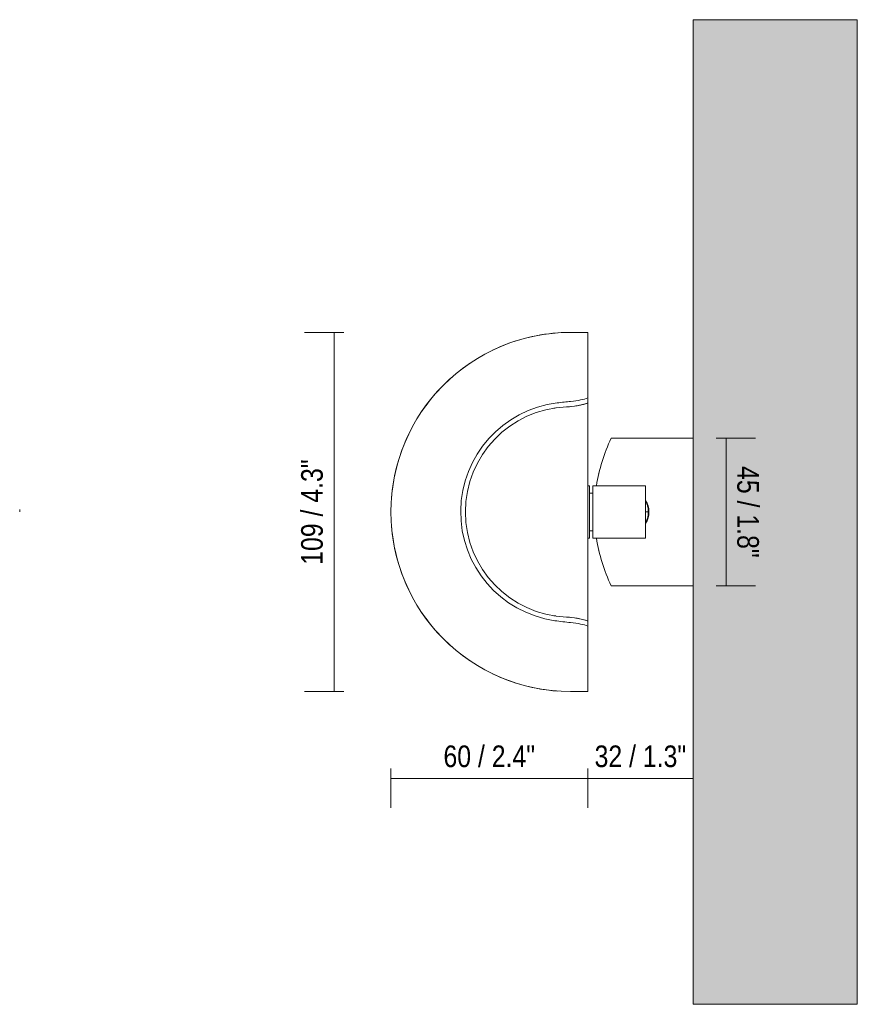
# Model space of a CAD drawing. Header units: millimetres. Extents: x -6679 to -5164, y 150 to 6729.
# Tile 4 of 4: x -6283 to -6028, y 6429 to 6729. Entities that reach past the tile are written whole.
import ezdxf

# ---------------------------------------------------------------- set-up
doc = ezdxf.new("R2010")
doc.units = ezdxf.units.MM
for name, color, linetype, lineweight in [('Cotas', 7, 'Continuous', 9), ('Cotas-3', 7, 'Continuous', 9), ('Lighthing Fixture Detail Wide Black', 7, 'Continuous', 20), ('Luminarias', 7, 'Continuous', 20), ('Muros', 7, 'Continuous', 9)]:
    doc.layers.add(name, color=color, linetype=linetype, lineweight=lineweight)
doc.layers.add('Lighthing Fixture Dim Grey SOL', color=7, linetype='Continuous', lineweight=9, true_color=0x5b5b5b)
doc.styles.add('Arial Narrow', font='ARIALN.TTF', dxfattribs={"height": 6.6})
doc.dimstyles.new('FARO_-_2_2mm_Arial_Narrow_mm_Inch_Left', dxfattribs={"dimscale": 304.8, "dimtxt": 6.754644, "dimasz": 0, "dimexe": 0.029528, "dimexo": 0.0625, "dimgap": 0.004921, "dimtad": 1, "dimdec": 0, "dimzin": 0, "dimdsep": 46, "dimtxsty": 'Arial Narrow', "dimblk1": 'NONE', "dimblk2": 'NONE', "dimsah": 1, "dimcen": 0.09, "dimadec": 0, "dimazin": 0, "dimtfac": 1, "dimtdec": 4, "dimtix": 1, "dimtmove": 0, "dimatfit": 3, "dimfxl": 0.009843, "dimfxlon": 1, "dimtvp": 1, "dimtolj": 1, "dimtzin": 0, "dimarcsym": 2})
doc.dimstyles.new('FARO_-_2_2mm_Arial_Narrow_mm_Inch_Right', dxfattribs={"dimscale": 304.8, "dimtxt": 6.754644, "dimasz": 0, "dimexe": 0.029528, "dimexo": 0.0625, "dimgap": 0.004921, "dimtad": 1, "dimdec": 0, "dimzin": 0, "dimdsep": 46, "dimtxsty": 'Arial Narrow', "dimblk1": 'NONE', "dimblk2": 'NONE', "dimsah": 1, "dimcen": 0.09, "dimadec": 0, "dimazin": 0, "dimtfac": 1, "dimtdec": 4, "dimtix": 1, "dimtmove": 0, "dimatfit": 3, "dimfxl": 0.009843, "dimfxlon": 1, "dimtvp": 1, "dimtolj": 1, "dimtzin": 0, "dimarcsym": 2})

# ---------------------------------------------------------------- blocks, each defined once
blk = doc.blocks.new('62161 - 62161 LE PETIT LED White wall lamp-489646-Planta_PDF')
at = {"layer": 'Luminarias'}
for p, q in [((-3295.48, 6598.46), (-3295.5, 6598.4)), ((-3300.54, 6587.5), (-3301.11, 6587.5)), ((-3300.54, 6579.5), (-3300.54, 6587.5)), ((-3299.53, 6585.28), (-3300.54, 6585.28)), ((-3300.54, 6571.5), (-3300.54, 6579.5)), ((-3282.63, 6579.5), (-3283.5, 6579.5)), ((-3282.63, 6579.5), (-3283.5, 6579.5)), ((-3300.54, 6573.71), (-3299.53, 6573.71)), ((-3301.11, 6571.5), (-3300.54, 6571.5)), ((-3295.5, 6560.59), (-3295.48, 6560.53))]:
    blk.add_line(p, q, dxfattribs=at)
at = {"layer": 'Luminarias', "flags": 128}
for points in [[(-3283.5, 6582.79), (-3283.46, 6582.71), (-3283.33, 6582.47), (-3283.22, 6582.23), (-3283.11, 6581.99), (-3283.02, 6581.73), (-3282.94, 6581.48), (-3282.86, 6581.22), (-3282.8, 6580.96), (-3282.74, 6580.7), (-3282.7, 6580.44), (-3282.67, 6580.17), (-3282.65, 6579.91), (-3282.64, 6579.64), (-3282.63, 6579.5)], [(-3282.63, 6579.5), (-3282.64, 6579.23), (-3282.66, 6578.96), (-3282.68, 6578.7), (-3282.72, 6578.43), (-3282.77, 6578.17), (-3282.83, 6577.91), (-3282.89, 6577.65), (-3282.97, 6577.39), (-3283.06, 6577.14), (-3283.16, 6576.89), (-3283.27, 6576.65), (-3283.39, 6576.41), (-3283.5, 6576.2)]]:
    blk.add_lwpolyline(points, dxfattribs=at)
at = {"layer": 'Luminarias'}
for centre, radius, start, end in [((-3306.36, 6579.5), 54.71, 94.29, 115.7181), ((-3306.36, 6579.5), 54.71, 124.2893, 145.7173), ((-3306.36, 6579.5), 32.01, 98.1145, 99.0434), ((-3306.36, 6579.5), 54.71, 154.2886, 175.7166), ((-3247.21, 6579.5), 51.86, 162.7342, 162.8965), ((-3247.21, 6579.5), 51.86, 166.9184, 167.1724), ((-3306.36, 6579.5), 54.71, 184.2878, 205.7159), ((-3247.21, 6579.5), 51.86, 192.8276, 193.0816), ((-3247.21, 6579.5), 51.86, 197.1035, 197.2658), ((-3306.36, 6579.5), 54.71, 214.2871, 235.7151), ((-3306.36, 6579.5), 32.01, 260.9582, 261.8868), ((-3306.36, 6579.5), 54.71, 244.2863, 265.7144)]:
    blk.add_arc(centre, radius, start, end, dxfattribs=at)
blk = doc.blocks.new('DIMBLOCK4-Planta_PDF')
at = {"layer": 'Cotas-3', "color": 251, "true_color": 0x5b5b5b, "transparency": 16777216}
for p, q in [((-6169.88, 6501.33), (-6169.88, 6489.33)), ((-6169.88, 6498.33), (-6169.88, 6501.33)), ((-6109.93, 6501.33), (-6109.93, 6489.33)), ((-6109.93, 6498.33), (-6109.93, 6501.33)), ((-6169.88, 6498.33), (-6109.93, 6498.33))]:
    blk.add_line(p, q, dxfattribs=at)
at = {"layer": 'Cotas-3', "color": 0, "transparency": 16777216, "insert": (-6153.89, 6508.36), "char_height": 6.6, "width": 33.5802, "attachment_point": 1, "line_spacing_factor": 0.974696, "style": 'Arial Narrow'}
blk.add_mtext('60 / 2.4"', dxfattribs=at)
blk = doc.blocks.new('_None')
blk = doc.blocks.new('DIMBLOCK5-Planta_PDF')
at = {"layer": 'Cotas-3', "color": 251, "true_color": 0x5b5b5b, "transparency": 16777216}
for p, q in [((-6077.78, 6498), (-6077.78, 6507.33)), ((-6109.93, 6501.33), (-6109.93, 6489.33)), ((-6109.93, 6498.33), (-6109.93, 6501.33)), ((-6109.93, 6498.33), (-6077.78, 6498.33)), ((-6077.78, 6498.33), (-6077.78, 6495.33))]:
    blk.add_line(p, q, dxfattribs=at)
at = {"layer": 'Cotas-3', "color": 0, "transparency": 16777216, "insert": (-6107.84, 6508.36), "char_height": 6.6, "width": 33.5802, "attachment_point": 1, "line_spacing_factor": 0.974696, "style": 'Arial Narrow'}
blk.add_mtext('32 / 1.3"', dxfattribs=at)
blk = doc.blocks.new('DIMBLOCK6-Planta_PDF')
at = {"layer": 'Cotas-3', "color": 251, "true_color": 0x5b5b5b, "transparency": 16777216}
for p, q in [((-6070.79, 6601.95), (-6058.79, 6601.95)), ((-6067.79, 6601.95), (-6070.79, 6601.95)), ((-6067.79, 6557.04), (-6067.79, 6601.95)), ((-6070.79, 6557.04), (-6058.79, 6557.04)), ((-6067.79, 6557.04), (-6070.79, 6557.04))]:
    blk.add_line(p, q, dxfattribs=at)
at = {"layer": 'Cotas-3', "color": 0, "transparency": 16777216, "insert": (-6057.76, 6593.49), "char_height": 6.6, "width": 33.5802, "attachment_point": 1, "rotation": 270, "line_spacing_factor": 0.974696, "style": 'Arial Narrow'}
blk.add_mtext('45 / 1.8"', dxfattribs=at)
blk = doc.blocks.new('DIMBLOCK7-Planta_PDF')
at = {"layer": 'Cotas-3', "color": 251, "true_color": 0x5b5b5b, "transparency": 16777216}
for p, q in [((-6184.24, 6634.2), (-6196.24, 6634.2)), ((-6187.24, 6524.79), (-6187.24, 6634.2)), ((-6187.24, 6634.2), (-6184.24, 6634.2)), ((-6184.24, 6524.79), (-6196.24, 6524.79)), ((-6187.24, 6524.79), (-6184.24, 6524.79))]:
    blk.add_line(p, q, dxfattribs=at)
at = {"layer": 'Cotas-3', "color": 0, "transparency": 16777216, "insert": (-6197.27, 6563.41), "char_height": 6.6, "width": 38.598, "attachment_point": 1, "rotation": 90, "line_spacing_factor": 0.974696, "style": 'Arial Narrow'}
blk.add_mtext('109 / 4.3"', dxfattribs=at)

msp = doc.modelspace()

# ---------------------------------------------------------------- hatches: boundary and pattern name
at = {"layer": 'Muros', "true_color": 0xf7f7f7}
msp.add_hatch(color=7, dxfattribs=at).paths.add_polyline_path([(-6027.78, 6429.5), (-6027.78, 6729.5), (-6077.78, 6729.5), (-6077.78, 6429.5)], flags=0)

# ---------------------------------------------------------------- linework, layer by layer
at = {"layer": 'Lighthing Fixture Detail Wide Black'}
for p, q in [((-6109.93, 6634.2), (-6115.17, 6634.2)), ((-6109.93, 6612.69), (-6109.93, 6634.2)), ((-6109.93, 6546.3), (-6109.93, 6612.69)), ((-6077.78, 6601.95), (-6102.78, 6601.95)), ((-6077.78, 6557.04), (-6077.78, 6601.95)), ((-6107.27, 6587.5), (-6108.35, 6587.5)), ((-6108.35, 6587.5), (-6108.35, 6571.5)), ((-6107.27, 6587.5), (-6092.32, 6587.5)), ((-6092.32, 6587.5), (-6092.32, 6583.03)), ((-6092.32, 6575.96), (-6092.32, 6583.03)), ((-6092.32, 6575.96), (-6092.32, 6571.5)), ((-6108.35, 6571.5), (-6107.27, 6571.5)), ((-6092.32, 6571.5), (-6107.27, 6571.5)), ((-6102.78, 6557.04), (-6077.78, 6557.04)), ((-6109.93, 6524.79), (-6109.93, 6546.3)), ((-6115.17, 6524.79), (-6109.93, 6524.79))]:
    msp.add_line(p, q, dxfattribs=at)
for centre, radius, start, end in [((-6115.17, 6579.5), 54.71, 90, 270), ((-6115.17, 6579.5), 33.47, 96.9287, 261.7246), ((-6117.31, 6634.9), 23.4, 272.2087, 288.3983), ((-6115.18, 6579.5), 32.03, 92.2087, 267.7914), ((-6056.02, 6579.5), 51.86, 154.3448, 171.1274), ((-6097.77, 6579.5), 6.5, 327.0395, 32.9605), ((-6056.02, 6579.5), 51.86, 188.8726, 205.6552), ((-6117.31, 6524.07), 23.42, 71.6151, 87.7914)]:
    msp.add_arc(centre, radius, start, end, dxfattribs=at)
for centre, major_axis, ratio, start_param, end_param in [((-6119.57, 6611.82), (10.84, 1.42), 0.07759, 1.139954, 1.527319), ((-6119.85, 6615.24), (10.99, 0), 0.207789, 5.154819, 5.839943), ((-6119.55, 6547.33), (-10.83, 1.45), 0.091992, 1.542567, 2.000763), ((-6119.85, 6543.75), (10.99, 0), 0.207789, 0.443243, 1.129533)]:
    msp.add_ellipse(centre, major_axis=major_axis, ratio=ratio, start_param=start_param, end_param=end_param, dxfattribs=at)
for points in [[(-6109.93, 6612.71), (-6110.2, 6612.59), (-6110.84, 6612.36), (-6112.07, 6612.06), (-6113.04, 6611.89), (-6113.56, 6611.81)], [(-6115.2, 6611.61), (-6115.59, 6611.58), (-6115.99, 6611.55), (-6116.4, 6611.52)], [(-6116.39, 6547.48), (-6115.98, 6547.45), (-6115.57, 6547.42), (-6115.17, 6547.38)], [(-6113.56, 6547.18), (-6112.01, 6546.95), (-6110.75, 6546.64), (-6109.93, 6546.28)]]:
    msp.add_open_spline(points, degree=3, dxfattribs=at)
at = {"layer": 'Lighthing Fixture Dim Grey SOL'}
for p, q in [((-6283.03, 6579.5), (-6283.03, 6580.3)), ((-6169.88, 6579.18), (-6169.88, 6579.98))]:
    msp.add_line(p, q, dxfattribs=at)
at = {"layer": 'Muros', "color": 253, "true_color": 0xaaaaaa}
for p, q in [((-6077.78, 6601.95), (-6077.78, 6729.5)), ((-6077.78, 6729.5), (-6027.78, 6729.5)), ((-6027.78, 6729.5), (-6027.78, 6429.5)), ((-6077.78, 6429.5), (-6077.78, 6557.04)), ((-6077.78, 6429.5), (-6027.78, 6429.5))]:
    msp.add_line(p, q, dxfattribs=at)

# ---------------------------------------------------------------- block references
at = {"layer": 'Luminarias'}
msp.add_blockref('62161 - 62161 LE PETIT LED White wall lamp-489646-Planta_PDF', (-2808.82, 0), dxfattribs=at)

# ---------------------------------------------------------------- dimensions: what is measured, and where the dimension line sits
at = {"layer": 'Cotas', "color": 251, "true_color": 0x5b5b5b}
for base, p1, p2, dimstyle, override, picture, middle in [((-6187.24, 6634.2), (-6184.24, 6524.79), (-6184.24, 6634.2), 'FARO_-_2_2mm_Arial_Narrow_mm_Inch_Left', {"dimpost": '<>', "dimfxl": 109.412361}, 'DIMBLOCK7-Planta_PDF', (-6193.01, 6579.5)), ((-6067.79, 6601.95), (-6070.79, 6557.04), (-6070.79, 6601.95), 'FARO_-_2_2mm_Arial_Narrow_mm_Inch_Right', {"dimtad": 4, "dimpost": '<>', "dimfxl": 44.910166}, 'DIMBLOCK6-Planta_PDF', (-6062.02, 6579.5))]:
    dim = msp.add_linear_dim(base=base, p1=p1, p2=p2, angle=90, dimstyle=dimstyle, override=override, dxfattribs=at)
    dim.commit()
    dim.dimension.update_dxf_attribs({"geometry": picture, "text_midpoint": middle})
for base, p1, p2, override, picture, middle in [((-6109.93, 6498.33), (-6169.88, 6501.33), (-6109.93, 6501.33), {"dimpost": '<>', "dimfxl": 59.950275}, 'DIMBLOCK4-Planta_PDF', (-6139.9, 6504.1)), ((-6077.78, 6498.33), (-6109.93, 6501.33), (-6077.78, 6495.33), {"dimpost": '<>', "dimfxl": 32.705174}, 'DIMBLOCK5-Planta_PDF', (-6093.85, 6504.1))]:
    dim = msp.add_linear_dim(base=base, p1=p1, p2=p2, dimstyle='FARO_-_2_2mm_Arial_Narrow_mm_Inch_Left', override=override, dxfattribs=at)
    dim.commit()
    dim.dimension.update_dxf_attribs({"geometry": picture, "text_midpoint": middle})

doc.saveas('drawing.dxf')
